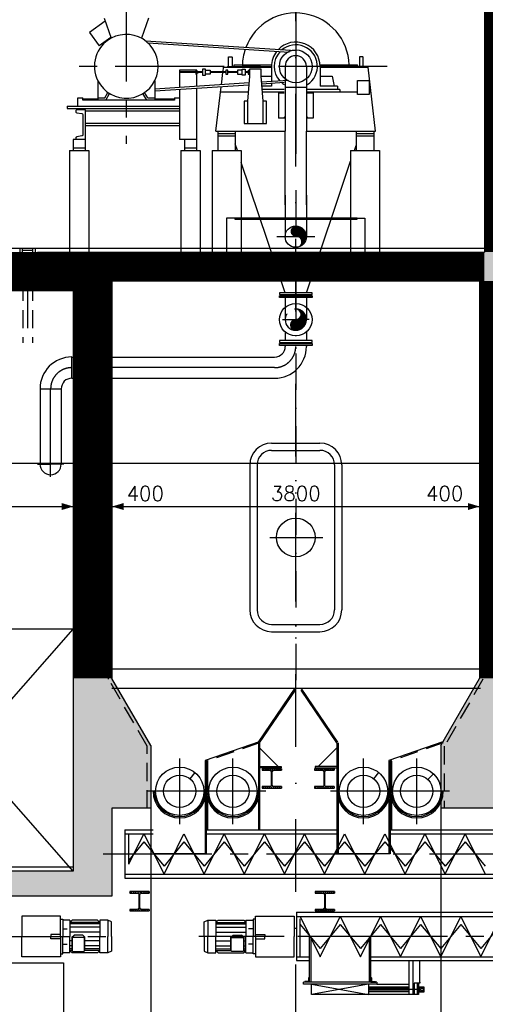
# Model space of a CAD drawing. Extents: x 0 to 118900, y 0 to 84100.
# Tile 17 of 40: x 20618 to 25431, y 29129 to 39308. Entities that reach past the tile are written whole.
import ezdxf
from ezdxf.enums import TextEntityAlignment as Align

# ---------------------------------------------------------------- set-up
doc = ezdxf.new("R2010")
doc.units = 0
doc.header["$LTSCALE"] = 60
doc.header["$MEASUREMENT"] = 0
for name, pattern in [('CENTER', [50, 31.25, -6.25, 6.25, -6.25]), ('CENTER2', [28.125, 18.75, -3.125, 3.125, -3.125]), ('DASHDOT', [25, 12.5, -6.25, 0, -6.25]), ('DASHDOT2', [12.5, 6.25, -3.125, 0, -3.125]), ('HIDDEN2', [4.6875, 3.125, -1.5625])]:
    doc.linetypes.add(name, pattern=pattern)
doc.layers.get('0').update_dxf_attribs({"linetype": 'CONTINUOUS'})
for name, color, linetype in [('BEKLEDINGBETON', 3, 'HIDDEN2'), ('BETON', 8, 'CONTINUOUS'), ('CONSTR50', 1, 'CONTINUOUS'), ('LAAG18', 3, 'CONTINUOUS'), ('LAAG25', 4, 'CONTINUOUS'), ('MAAT15', 3, 'CONTINUOUS'), ('ME-CL', 8, 'CENTER2'), ('ME1', 8, 'CONTINUOUS'), ('ME2', 8, 'CONTINUOUS'), ('RIOLERING', 7, 'CONTINUOUS'), ('STRAMIEN', 3, 'DASHDOT')]:
    doc.layers.add(name, color=color, linetype=linetype)
doc.styles.get("Standard").update_dxf_attribs({"font": 'simplex'})

# ---------------------------------------------------------------- blocks, each defined once
blk = doc.blocks.new('ZUDIMTUS')
at = {"color": 3}
blk.add_solid([(0, 0), (-800, -240), (-800, 240)], dxfattribs=at)
blk = doc.blocks.new('ST106')
for p, q in [((0, 50), (0, 0)), ((0, 50), (2, 50)), ((0, 0), (50, 0)), ((6, 46), (6, 13)), ((13, 6), (46, 6)), ((50, 0), (50, 2))]:
    blk.add_line(p, q)
at = {"color": 0}
for p, q in [((0, 44), (5, 49)), ((0, 37), (6, 43)), ((0, 30), (6, 36)), ((0, 22), (6, 28)), ((0, 15), (6, 21)), ((0, 8), (6, 14)), ((0, 1), (7, 9)), ((6, 0), (12, 6)), ((13, 0), (19, 6)), ((20, 0), (26, 6)), ((27, 0), (33, 6)), ((34, 0), (40, 6)), ((41, 0), (47, 6)), ((48, 0), (50, 2))]:
    blk.add_line(p, q, dxfattribs=at)
for centre, radius, start, end in [((2, 46), 3.5, 0, 90), ((13, 13), 7, 180, 270), ((46, 2), 3.5, 0, 90)]:
    blk.add_arc(centre, radius, start, end)
blk = doc.blocks.new('ST80')
for p, q in [((-100, 200), (100, 200)), ((-100, 200), (-100, 185)), ((-23, 185), (-100, 185)), ((-5, 33), (-5, 167)), ((5, 167), (5, 33)), ((100, 185), (23, 185)), ((100, 200), (100, 185)), ((-100, 15), (-23, 15)), ((-100, 15), (-100, 0)), ((100, 0), (-100, 0)), ((23, 15), (100, 15)), ((100, 15), (100, 0))]:
    blk.add_line(p, q)
at = {"color": 0}
for p, q in [((-96, 185), (-81, 200)), ((-75, 185), (-60, 200)), ((-54, 185), (-39, 200)), ((-32, 185), (-17, 200)), ((-14, 182), (4, 200)), ((-5, 170), (25, 200)), ((-5, 149), (5, 159)), ((-5, 128), (5, 138)), ((-5, 106), (5, 116)), ((31, 185), (46, 200)), ((52, 185), (67, 200)), ((74, 185), (89, 200)), ((95, 185), (100, 190)), ((-100, 11), (-96, 15)), ((-90, 0), (-75, 15)), ((-69, 0), (-54, 15)), ((-48, 0), (-33, 15)), ((-27, 0), (5, 32)), ((-5, 85), (5, 95)), ((-5, 64), (5, 74)), ((-5, 43), (5, 53)), ((-5, 0), (13, 18)), ((16, 0), (31, 15)), ((37, 0), (52, 15)), ((58, 0), (73, 15)), ((80, 0), (95, 15))]:
    blk.add_line(p, q, dxfattribs=at)
for centre, start, end in [((-23, 167), 0, 90), ((23, 167), 90, 180), ((-23, 33), 270, 0), ((23, 33), 180, 270)]:
    blk.add_arc(centre, 18, start, end)
blk = doc.blocks.new('*X15')
at = {"color": 0}
for p, q in [((37047, 26653), (37187, 26792)), ((37049, 26648), (37190, 26788)), ((37052, 26643), (37192, 26784)), ((37055, 26639), (37195, 26779)), ((37058, 26636), (37197, 26774)), ((37105, 26838), (37105, 26838)), ((37111, 26836), (37111, 26837)), ((37116, 26835), (37117, 26836)), ((37121, 26833), (37123, 26835)), ((37126, 26830), (37129, 26833)), ((37130, 26827), (37134, 26832)), ((37134, 26824), (37139, 26830)), ((37138, 26821), (37144, 26828)), ((37141, 26817), (37149, 26825)), ((37144, 26813), (37154, 26823)), ((37146, 26808), (37158, 26820)), ((37147, 26760), (37184, 26796)), ((37149, 26804), (37162, 26817)), ((37150, 26798), (37166, 26814)), ((37151, 26771), (37181, 26800)), ((37152, 26793), (37170, 26811)), ((37152, 26786), (37174, 26807)), ((37152, 26779), (37177, 26804)), ((37043, 26670), (37102, 26729)), ((37043, 26677), (37095, 26728)), ((37044, 26664), (37110, 26730)), ((37044, 26685), (37086, 26727)), ((37045, 26658), (37121, 26734)), ((37047, 26695), (37076, 26724)), ((37062, 26632), (37199, 26769)), ((37066, 26629), (37201, 26764)), ((37070, 26626), (37203, 26759)), ((37075, 26624), (37204, 26753)), ((37080, 26622), (37206, 26748)), ((37085, 26620), (37207, 26741)), ((37091, 26619), (37207, 26735)), ((37098, 26619), (37207, 26728)), ((37106, 26619), (37207, 26721)), ((37113, 26620), (37206, 26713)), ((37122, 26622), (37205, 26704)), ((37132, 26624), (37202, 26694)), ((37144, 26629), (37197, 26683)), ((37160, 26638), (37188, 26666))]:
    blk.add_line(p, q, dxfattribs=at)

msp = doc.modelspace()

# ---------------------------------------------------------------- linework, layer by layer
at = {"layer": 'BEKLEDINGBETON'}
msp.add_lwpolyline([(21937, 31156), (21937, 31796), (21537, 32489), (21537, 36641), (25407, 36641), (25407, 32489), (25007, 31796), (25007, 31156)], dxfattribs=at)
at = {"layer": 'BETON'}
for points, const_width in [([(25572, 42336), (25572, 36906)], 300), ([(21172, 36706), (18972, 36706)], 400), ([(20802, 36756), (25422, 36756)], 300), ([(21372, 36606), (21372, 32498)], 400), ([(25572, 36606), (25572, 32498)], 400)]:
    msp.add_lwpolyline(points, dxfattribs=dict(at, const_width=const_width))
for points in [[(25722, 36906), (25422, 36906), (25772, 36606), (25372, 36606)], [(21172, 30506), (21572, 30246), (21172, 33006), (21572, 32498)], [(21572, 32498), (21572, 31156), (21972, 31806), (21972, 31156)], [(24972, 31806), (26197, 31831), (25372, 32498), (25772, 32498)], [(24972, 31156), (26172, 31156), (24972, 31806), (26197, 31831)], [(18972, 30506), (18572, 30246), (21172, 30506), (21572, 30246)]]:
    msp.add_solid(points, dxfattribs=at)
at = {"layer": 'CONSTR50'}
for p, q in [((25422, 42336), (25422, 36906)), ((20802, 36906), (25422, 36906)), ((25372, 36606), (21572, 36606)), ((21572, 36606), (21572, 32498)), ((25372, 36606), (25372, 32498)), ((21172, 36506), (18972, 36506)), ((21172, 36506), (21172, 30506)), ((21972, 31806), (21572, 32498)), ((24972, 31806), (25372, 32498)), ((21972, 31806), (21972, 31156)), ((24972, 31806), (24972, 31156)), ((21972, 31156), (21572, 31156)), ((21572, 31156), (21572, 30246)), ((26172, 31156), (24972, 31156)), ((21172, 30506), (18972, 30506)), ((21572, 30246), (18572, 30246))]:
    msp.add_line(p, q, dxfattribs=at)
at = {"layer": 'CONSTR50', "color": 8}
for p, q in [((24108, 37256), (22843, 37256)), ((22843, 37256), (22843, 37246)), ((22843, 37246), (24108, 37246)), ((24108, 37246), (24108, 37256)), ((22907, 36906), (24037, 36906))]:
    msp.add_line(p, q, dxfattribs=at)
for points in [[(22907, 37256), (22757, 37256), (22757, 36906)], [(24037, 37256), (24187, 37256), (24187, 36906)]]:
    msp.add_lwpolyline(points, dxfattribs=at)
at = {"layer": 'CONSTR50'}
msp.add_lwpolyline([(20802, 36906), (20802, 36819), (20597, 36819), (20597, 36906)], dxfattribs=at)
at = {"layer": 'LAAG18'}
for p, q in [((18972, 30506), (21172, 33006)), ((21172, 30506), (18972, 33006))]:
    msp.add_line(p, q, dxfattribs=at)
at = {"layer": 'LAAG25'}
for p, q in [((20222, 36946), (25422, 36946)), ((20752, 36921), (20647, 36921)), ((21172, 33006), (18972, 33006)), ((21972, 31156), (21972, 25156)), ((24972, 31156), (24972, 25156)), ((21172, 30546), (18972, 30546)), ((19072, 29556), (21072, 29556)), ((21072, 29556), (21072, 25156))]:
    msp.add_line(p, q, dxfattribs=at)
at = {"layer": 'MAAT15'}
for p, q in [((8922, 34725), (31222, 34725)), ((18972, 34275), (21172, 34275)), ((21172, 34275), (21172, 33900)), ((21172, 34275), (21572, 34275)), ((21572, 34275), (21572, 33900)), ((21572, 34275), (25372, 34275)), ((25372, 34275), (25372, 33900)), ((25372, 34275), (25772, 34275))]:
    msp.add_line(p, q, dxfattribs=at)
at = {"layer": 'ME-CL'}
for p, q in [((21720, 39796), (21720, 38024)), ((24418, 38826), (21233, 38826)), ((23277, 37066), (23668, 37066)), ((22272, 30991), (22272, 31670)), ((22822, 30991), (22822, 31670)), ((24172, 30991), (24172, 31670)), ((24722, 30991), (24722, 31670)), ((22612, 31331), (21932, 31331)), ((23162, 31331), (22482, 31331)), ((24512, 31331), (23832, 31331)), ((25062, 31331), (24382, 31331)), ((21480, 30683), (30504, 30683)), ((9885, 29830), (21658, 29830)), ((30103, 29830), (22470, 29830))]:
    msp.add_line(p, q, dxfattribs=at)
at = {"layer": 'ME1', "color": 3, "linetype": 'CENTER'}
for p, q in [((23472, 39796), (23472, 36113)), ((23335, 36207), (23472, 36207)), ((23609, 36207), (23472, 36207)), ((23253, 35711), (21157, 35711)), ((20937, 34581), (20937, 35492)), ((20801, 34714), (20937, 34714)), ((21074, 34714), (20937, 34714))]:
    msp.add_line(p, q, dxfattribs=at)
at = {"layer": 'ME1'}
for p, q in [((23363, 38826), (23363, 38156)), ((23582, 38826), (23582, 38156)), ((23582, 38606), (23363, 38606)), ((23363, 37395), (23363, 38156)), ((23582, 37395), (23582, 38156)), ((23363, 37495), (23363, 37066)), ((23582, 37495), (23582, 37066)), ((23302, 36486), (23302, 36466)), ((23642, 36486), (23302, 36486)), ((23302, 36466), (23642, 36466)), ((23302, 36455), (23642, 36455)), ((23302, 36435), (23302, 36455)), ((23602, 36461), (23342, 36461)), ((23602, 36461), (23342, 36461)), ((23642, 36466), (23642, 36486)), ((23642, 36455), (23642, 36435)), ((23642, 36435), (23302, 36435)), ((23363, 36435), (23363, 36207)), ((23582, 36435), (23582, 36207)), ((23363, 36079), (23363, 35992)), ((23582, 36079), (23582, 35992)), ((23642, 35992), (23302, 35992)), ((23302, 35992), (23302, 35972)), ((23302, 35972), (23642, 35972)), ((23302, 35941), (23302, 35961)), ((23302, 35961), (23642, 35961)), ((23642, 35941), (23302, 35941)), ((23602, 35966), (23342, 35966)), ((23602, 35966), (23342, 35966)), ((23363, 35941), (23363, 35930)), ((23582, 35941), (23582, 35930)), ((23642, 35972), (23642, 35992)), ((23642, 35961), (23642, 35941)), ((21157, 35601), (21157, 35820)), ((21157, 35820), (23253, 35820)), ((21157, 35601), (23253, 35601)), ((20828, 35492), (21047, 35492)), ((20828, 35492), (20828, 34714)), ((21047, 35492), (21047, 34714)), ((21706, 30933), (21706, 30433)), ((21706, 30933), (21997, 30933)), ((21706, 30891), (21997, 30891)), ((21746, 30579), (21746, 30891)), ((21746, 30579), (21901, 30891)), ((21901, 30891), (22110, 30474)), ((22110, 30474), (22316, 30891)), ((22316, 30891), (22525, 30474)), ((22525, 30474), (22731, 30891)), ((22547, 30933), (23897, 30933)), ((22547, 30891), (23897, 30891)), ((22731, 30891), (22940, 30474)), ((22940, 30474), (23147, 30891)), ((23147, 30891), (23355, 30474)), ((23355, 30474), (23562, 30891)), ((23562, 30891), (23770, 30474)), ((23770, 30474), (23977, 30891)), ((23977, 30891), (24185, 30474)), ((24185, 30474), (24392, 30891)), ((24392, 30891), (24601, 30474)), ((24447, 30933), (26197, 30933)), ((24447, 30891), (26197, 30891)), ((24601, 30474), (24807, 30891)), ((24807, 30891), (25016, 30474)), ((25016, 30474), (25222, 30891)), ((25222, 30891), (25431, 30474)), ((21901, 30808), (21746, 30620)), ((21901, 30808), (22110, 30557)), ((22316, 30808), (22110, 30557)), ((22316, 30808), (22525, 30557)), ((22731, 30808), (22525, 30557)), ((22731, 30808), (22940, 30557)), ((23147, 30808), (22940, 30557)), ((23147, 30808), (23355, 30557)), ((23562, 30808), (23355, 30557)), ((23562, 30808), (23770, 30557)), ((23977, 30808), (23770, 30557)), ((23977, 30808), (24185, 30557)), ((24392, 30808), (24185, 30557)), ((24392, 30808), (24601, 30557)), ((24807, 30808), (24601, 30557)), ((24807, 30808), (25016, 30557)), ((25222, 30808), (25016, 30557)), ((25222, 30808), (25431, 30557)), ((21706, 30474), (29386, 30474)), ((21706, 30433), (29386, 30433)), ((21039, 30040), (20639, 30040)), ((20639, 30040), (20639, 29830)), ((21039, 30010), (21039, 30040)), ((23054, 30010), (23054, 30040)), ((23054, 30040), (23454, 30040)), ((23454, 30040), (23454, 29830)), ((23478, 30080), (23478, 29580)), ((23478, 30080), (29386, 30080)), ((23478, 30038), (29386, 30038)), ((23517, 30038), (23725, 29621)), ((23725, 29621), (23932, 30038)), ((23932, 30038), (24140, 29621)), ((24140, 29621), (24347, 30038)), ((24347, 30038), (24555, 29621)), ((24555, 29621), (24762, 30038)), ((24762, 30038), (24970, 29621)), ((24970, 29621), (25177, 30038)), ((25177, 30038), (25386, 29621)), ((25386, 29621), (25592, 30038)), ((21136, 29998), (21136, 29830)), ((21159, 29998), (21136, 29975)), ((21445, 29975), (21136, 29975)), ((21445, 29959), (21136, 29959)), ((21423, 29998), (21159, 29998)), ((21423, 29998), (21445, 29975)), ((21445, 29998), (21445, 29830)), ((21530, 29998), (21530, 29830)), ((22563, 29998), (22563, 29830)), ((22669, 29998), (22647, 29975)), ((22647, 29998), (22647, 29830)), ((22647, 29975), (22956, 29975)), ((22647, 29959), (22956, 29959)), ((22669, 29998), (22934, 29998)), ((22934, 29998), (22956, 29975)), ((22956, 29998), (22956, 29830)), ((23516, 29621), (23516, 30012)), ((23517, 29955), (23725, 29704)), ((23932, 29955), (23725, 29704)), ((23932, 29955), (24140, 29704)), ((24347, 29955), (24140, 29704)), ((24347, 29955), (24555, 29704)), ((24762, 29955), (24555, 29704)), ((24762, 29955), (24970, 29704)), ((25177, 29955), (24970, 29704)), ((25177, 29955), (25386, 29704)), ((25592, 29955), (25386, 29704)), ((20639, 29619), (20639, 29830)), ((21063, 29910), (21110, 29910)), ((21445, 29925), (21136, 29925)), ((21445, 29876), (21136, 29876)), ((21136, 29662), (21136, 29830)), ((21158, 29822), (21180, 29845)), ((21269, 29845), (21180, 29845)), ((21292, 29822), (21269, 29845)), ((21445, 29662), (21445, 29830)), ((21530, 29662), (21530, 29830)), ((22563, 29662), (22563, 29830)), ((22647, 29925), (22956, 29925)), ((22647, 29876), (22956, 29876)), ((22647, 29662), (22647, 29830)), ((22801, 29822), (22823, 29845)), ((22823, 29845), (22912, 29845)), ((22935, 29822), (22912, 29845)), ((22956, 29662), (22956, 29830)), ((23030, 29910), (22983, 29910)), ((23454, 29619), (23454, 29830)), ((23610, 29830), (23610, 29527)), ((24249, 29830), (23610, 29830)), ((23626, 29830), (23626, 29527)), ((24233, 29527), (24233, 29830)), ((24249, 29527), (24249, 29830)), ((21063, 29749), (21110, 29749)), ((21158, 29784), (21136, 29784)), ((21158, 29734), (21136, 29734)), ((21158, 29822), (21158, 29685)), ((21162, 29820), (21162, 29681)), ((21288, 29820), (21162, 29820)), ((21288, 29681), (21288, 29820)), ((21292, 29685), (21292, 29822)), ((21445, 29784), (21292, 29784)), ((21445, 29734), (21292, 29734)), ((22647, 29784), (22801, 29784)), ((22647, 29734), (22801, 29734)), ((22801, 29685), (22801, 29822)), ((22805, 29820), (22931, 29820)), ((22805, 29681), (22805, 29820)), ((22931, 29820), (22931, 29681)), ((22935, 29822), (22935, 29685)), ((22935, 29784), (22956, 29784)), ((22935, 29734), (22956, 29734)), ((23030, 29749), (22983, 29749)), ((21039, 29650), (21039, 29619)), ((21158, 29701), (21136, 29701)), ((21159, 29684), (21136, 29684)), ((21159, 29662), (21136, 29684)), ((21158, 29685), (21168, 29675)), ((21423, 29662), (21159, 29662)), ((21168, 29675), (21281, 29675)), ((21292, 29685), (21281, 29675)), ((21445, 29684), (21291, 29684)), ((21445, 29701), (21292, 29701)), ((21423, 29662), (21445, 29684)), ((22647, 29701), (22801, 29701)), ((22669, 29662), (22647, 29684)), ((22647, 29684), (22802, 29684)), ((22669, 29662), (22934, 29662)), ((22801, 29685), (22811, 29675)), ((22924, 29675), (22811, 29675)), ((22935, 29685), (22924, 29675)), ((22934, 29662), (22956, 29684)), ((22934, 29684), (22956, 29684)), ((22935, 29701), (22956, 29701)), ((23054, 29650), (23054, 29619)), ((21039, 29619), (20639, 29619)), ((23054, 29619), (23454, 29619)), ((23478, 29621), (23605, 29621)), ((23478, 29580), (23605, 29580)), ((23610, 29527), (23610, 29356)), ((23626, 29527), (23626, 29356)), ((24233, 29356), (24233, 29527)), ((24244, 29621), (26234, 29621)), ((24244, 29580), (26234, 29580)), ((24249, 29356), (24249, 29527)), ((24645, 29527), (24645, 29580)), ((24645, 29356), (24645, 29527)), ((24685, 29527), (24685, 29580)), ((24685, 29356), (24685, 29527)), ((24755, 29527), (24755, 29580)), ((24755, 29356), (24755, 29527)), ((24310, 29356), (23550, 29356)), ((23550, 29336), (23550, 29356)), ((24310, 29336), (23550, 29336)), ((24225, 29336), (23635, 29231)), ((23635, 29336), (24225, 29231)), ((23635, 29231), (23635, 29336)), ((24225, 29336), (24225, 29231)), ((24310, 29356), (24310, 29336)), ((24310, 29336), (24645, 29336)), ((24645, 29231), (24645, 29356)), ((24685, 29231), (24685, 29356)), ((24695, 29346), (24695, 29231)), ((24755, 29346), (24695, 29346)), ((24730, 29231), (24730, 29346)), ((24740, 29346), (24740, 29231)), ((24755, 29356), (24755, 29346)), ((24225, 29231), (23635, 29231)), ((24645, 29306), (24225, 29306)), ((24645, 29296), (24225, 29296)), ((24755, 29281), (24225, 29281)), ((24645, 29266), (24225, 29266)), ((24645, 29256), (24225, 29256)), ((24740, 29231), (24225, 29231)), ((24800, 29306), (24740, 29306)), ((24740, 29256), (24800, 29256)), ((24800, 29281), (24755, 29306)), ((24800, 29306), (24755, 29281)), ((24755, 29256), (24755, 29306)), ((24755, 29256), (24800, 29281)), ((24755, 29281), (24800, 29256)), ((24800, 29256), (24800, 29306))]:
    msp.add_line(p, q, dxfattribs=at)
at = {"layer": 'ME1', "const_width": 54.8}
msp.add_lwpolyline([(23445, 37120, 1), (23500, 37120, 1)], format="xyb", close=True, dxfattribs=at)
at = {"layer": 'ME1'}
for points in [[(21039, 29830), (21039, 30010), (21063, 30010), (21063, 29830)], [(21136, 29998), (21063, 29998)], [(21567, 29830), (21567, 29982), (21530, 29998), (21445, 29998)], [(22526, 29830), (22526, 29982), (22563, 29998), (22647, 29998)], [(22956, 29998), (23030, 29998)], [(23054, 29830), (23054, 30010), (23030, 30010), (23030, 29830)], [(21039, 29852), (20941, 29852), (20941, 29830)], [(21039, 29807), (20941, 29807), (20941, 29830)], [(21039, 29830), (21039, 29650), (21063, 29650), (21063, 29830)], [(21567, 29830), (21567, 29677), (21530, 29662), (21445, 29662)], [(22526, 29830), (22526, 29677), (22563, 29662), (22647, 29662)], [(23054, 29830), (23054, 29650), (23030, 29650), (23030, 29830)], [(23054, 29852), (23151, 29852), (23151, 29830)], [(23054, 29807), (23151, 29807), (23151, 29830)], [(21136, 29662), (21063, 29662)], [(22956, 29662), (23030, 29662)]]:
    msp.add_lwpolyline(points, dxfattribs=at)
for centre, radius in [((23472, 38826), 170), ((23472, 37066), 110), ((23472, 36207), 168), ((22272, 31331), 250), ((22822, 31331), 250), ((24172, 31331), 250), ((24722, 31331), 250), ((22272, 31331), 167), ((22822, 31331), 167), ((24172, 31331), 167), ((24722, 31331), 167)]:
    msp.add_circle(centre, radius, dxfattribs=at)
for centre, radius, start, end in [((23472, 38826), 110, 0, 180), ((23472, 36261), 54.8, 270, 90), ((23472, 36207), 110, 180, 0), ((23472, 36152), 54.8, 90, 270), ((23253, 35930), 329, 270, 0), ((23253, 35930), 110, 270, 0), ((21157, 35492), 329, 90, 180), ((21157, 35492), 110, 90, 180), ((20937, 34714), 110, 180, 360)]:
    msp.add_arc(centre, radius, start, end, dxfattribs=at)
at = {"layer": 'ME1', "linetype": 'HIDDEN2'}
msp.add_arc((23472, 36207), 110, 0, 180, dxfattribs=at)
at = {"layer": 'ME1', "color": 3, "linetype": 'CENTER'}
for centre, start, end in [((23253, 35930), 270, 0), ((21157, 35492), 90, 180)]:
    msp.add_arc(centre, 219, start, end, dxfattribs=at)
at = {"layer": 'ME1'}
for p in [(23472, 36461), (23472, 36461), (23472, 35966), (23472, 35966)]:
    msp.add_point(p, dxfattribs=at)
for points in [[(23479, 37175), (23476, 37175), (23479, 37175), (23476, 37175)], [(23482, 37174), (23479, 37175), (23482, 37175), (23479, 37175)], [(23486, 37173), (23482, 37174), (23486, 37174), (23482, 37175)], [(23489, 37172), (23486, 37173), (23489, 37174), (23486, 37174)], [(23492, 37171), (23489, 37172), (23493, 37173), (23489, 37174)], [(23495, 37170), (23492, 37171), (23496, 37172), (23493, 37173)], [(23499, 37168), (23495, 37170), (23499, 37172), (23496, 37172)], [(23501, 37167), (23499, 37168), (23503, 37171), (23499, 37172)], [(23504, 37165), (23501, 37167), (23506, 37170), (23503, 37171)], [(23507, 37163), (23504, 37165), (23509, 37169), (23506, 37170)], [(23510, 37160), (23507, 37163), (23512, 37167), (23509, 37169)], [(23512, 37158), (23510, 37160), (23516, 37166), (23512, 37167)], [(23514, 37155), (23512, 37158), (23519, 37165), (23516, 37166)], [(23516, 37153), (23514, 37155), (23522, 37163), (23519, 37165)], [(23518, 37150), (23516, 37153), (23525, 37162), (23522, 37163)], [(23520, 37147), (23518, 37150), (23528, 37160), (23525, 37162)], [(23522, 37144), (23520, 37147), (23531, 37158), (23528, 37160)], [(23523, 37141), (23522, 37144), (23534, 37156), (23531, 37158)], [(23472, 37066), (23476, 37066), (23582, 37066), (23582, 37069)], [(23472, 37066), (23472, 37066), (23527, 37066), (23582, 37066)], [(23472, 37066), (23476, 37066), (23582, 37066), (23582, 37062)], [(23472, 37066), (23472, 37066), (23527, 37066), (23582, 37066)], [(23476, 37066), (23479, 37066), (23582, 37069), (23581, 37073)], [(23476, 37066), (23479, 37065), (23582, 37062), (23581, 37059)], [(23479, 37066), (23482, 37067), (23581, 37073), (23581, 37076)], [(23479, 37065), (23482, 37065), (23581, 37059), (23581, 37055)], [(23482, 37067), (23486, 37067), (23581, 37076), (23581, 37079)], [(23482, 37065), (23486, 37064), (23581, 37055), (23581, 37052)], [(23486, 37067), (23489, 37068), (23581, 37079), (23580, 37083)], [(23486, 37064), (23489, 37063), (23581, 37052), (23580, 37049)], [(23489, 37068), (23492, 37069), (23580, 37083), (23580, 37086)], [(23489, 37063), (23492, 37062), (23580, 37049), (23580, 37045)], [(23492, 37069), (23495, 37071), (23580, 37086), (23579, 37090)], [(23492, 37062), (23495, 37060), (23580, 37045), (23579, 37042)], [(23495, 37071), (23499, 37072), (23579, 37090), (23578, 37093)], [(23495, 37060), (23499, 37059), (23579, 37042), (23578, 37038)], [(23499, 37072), (23501, 37074), (23578, 37093), (23577, 37096)], [(23499, 37059), (23501, 37057), (23578, 37038), (23577, 37035)], [(23501, 37074), (23504, 37076), (23577, 37096), (23576, 37099)], [(23501, 37057), (23504, 37055), (23577, 37035), (23576, 37032)], [(23504, 37076), (23507, 37078), (23576, 37099), (23575, 37103)], [(23504, 37055), (23507, 37053), (23576, 37032), (23575, 37029)], [(23507, 37078), (23510, 37080), (23575, 37103), (23574, 37106)], [(23510, 37080), (23512, 37083), (23574, 37106), (23573, 37109)], [(23512, 37083), (23514, 37085), (23573, 37109), (23571, 37112)], [(23514, 37085), (23516, 37088), (23571, 37112), (23570, 37115)], [(23516, 37088), (23518, 37091), (23570, 37115), (23568, 37118)], [(23518, 37091), (23520, 37094), (23568, 37118), (23566, 37121)], [(23520, 37094), (23522, 37097), (23566, 37121), (23565, 37124)], [(23522, 37097), (23523, 37100), (23565, 37124), (23563, 37127)], [(23524, 37137), (23523, 37141), (23536, 37154), (23534, 37156)], [(23523, 37100), (23524, 37103), (23563, 37127), (23561, 37130)], [(23525, 37134), (23524, 37137), (23539, 37152), (23536, 37154)], [(23524, 37103), (23525, 37107), (23561, 37130), (23559, 37133)], [(23526, 37131), (23525, 37134), (23542, 37150), (23539, 37152)], [(23525, 37107), (23526, 37110), (23559, 37133), (23557, 37135)], [(23526, 37127), (23526, 37131), (23545, 37148), (23542, 37150)], [(23527, 37124), (23526, 37127), (23547, 37145), (23545, 37148)], [(23526, 37114), (23527, 37117), (23554, 37138), (23552, 37141)], [(23526, 37110), (23526, 37114), (23557, 37135), (23554, 37138)], [(23527, 37120), (23527, 37124), (23550, 37143), (23547, 37145)], [(23527, 37117), (23527, 37120), (23552, 37141), (23550, 37143)], [(23479, 36957), (23476, 36956), (23479, 36956), (23476, 36956)], [(23482, 36957), (23479, 36957), (23482, 36957), (23479, 36956)], [(23486, 36958), (23482, 36957), (23486, 36957), (23482, 36957)], [(23489, 36959), (23486, 36958), (23489, 36957), (23486, 36957)], [(23492, 36960), (23489, 36959), (23493, 36958), (23489, 36957)], [(23495, 36961), (23492, 36960), (23496, 36959), (23493, 36958)], [(23499, 36963), (23495, 36961), (23499, 36960), (23496, 36959)], [(23501, 36965), (23499, 36963), (23503, 36960), (23499, 36960)], [(23504, 36967), (23501, 36965), (23506, 36961), (23503, 36960)], [(23507, 36969), (23504, 36967), (23509, 36963), (23506, 36961)], [(23507, 37053), (23510, 37051), (23575, 37029), (23574, 37025)], [(23510, 36971), (23507, 36969), (23512, 36964), (23509, 36963)], [(23510, 37051), (23512, 37048), (23574, 37025), (23573, 37022)], [(23512, 36973), (23510, 36971), (23516, 36965), (23512, 36964)], [(23512, 37048), (23514, 37046), (23573, 37022), (23571, 37019)], [(23514, 36976), (23512, 36973), (23519, 36967), (23516, 36965)], [(23514, 37046), (23516, 37043), (23571, 37019), (23570, 37016)], [(23516, 36979), (23514, 36976), (23522, 36968), (23519, 36967)], [(23516, 37043), (23518, 37040), (23570, 37016), (23568, 37013)], [(23518, 36982), (23516, 36979), (23525, 36970), (23522, 36968)], [(23518, 37040), (23520, 37037), (23568, 37013), (23566, 37010)], [(23520, 36985), (23518, 36982), (23528, 36971), (23525, 36970)], [(23520, 37037), (23522, 37034), (23566, 37010), (23565, 37007)], [(23522, 36988), (23520, 36985), (23531, 36973), (23528, 36971)], [(23522, 37034), (23523, 37031), (23565, 37007), (23563, 37004)], [(23523, 36991), (23522, 36988), (23534, 36975), (23531, 36973)], [(23523, 37031), (23524, 37028), (23563, 37004), (23561, 37001)], [(23524, 36994), (23523, 36991), (23536, 36977), (23534, 36975)], [(23524, 37028), (23525, 37024), (23561, 37001), (23559, 36999)], [(23525, 36997), (23524, 36994), (23539, 36979), (23536, 36977)], [(23525, 37024), (23526, 37021), (23559, 36999), (23557, 36996)], [(23526, 37001), (23525, 36997), (23542, 36981), (23539, 36979)], [(23526, 37021), (23526, 37018), (23557, 36996), (23554, 36993)], [(23526, 37018), (23527, 37014), (23554, 36993), (23552, 36991)], [(23527, 37007), (23526, 37004), (23547, 36986), (23545, 36983)], [(23526, 37004), (23526, 37001), (23545, 36983), (23542, 36981)], [(23527, 37014), (23527, 37011), (23552, 36991), (23550, 36988)], [(23527, 37011), (23527, 37007), (23550, 36988), (23547, 36986)]]:
    msp.add_solid(points, dxfattribs=at)
at = {"layer": 'ME2'}
for p, q in [((23292, 38551), (23292, 38291)), ((23652, 38551), (23652, 38291)), ((22870, 37956), (22847, 38025)), ((24079, 37956), (24097, 38008)), ((24037, 37956), (24337, 37956)), ((24337, 37956), (24337, 36906)), ((23363, 36486), (22907, 37831)), ((23582, 36486), (24037, 37845)), ((23222, 34931), (23722, 34931)), ((23222, 34856), (23722, 34856)), ((22997, 34706), (22997, 33206)), ((23072, 34706), (23072, 33206)), ((23872, 34706), (23872, 33206)), ((23947, 34706), (23947, 33206)), ((23472, 33688), (23472, 34211)), ((23202, 33956), (23750, 33956)), ((23222, 33056), (23722, 33056)), ((23222, 32981), (23722, 32981)), ((21571, 32596), (25371, 32596)), ((21571, 32396), (25381, 32396)), ((23087, 31838), (23466, 32396)), ((23097, 31831), (23468, 32376)), ((23897, 31831), (23526, 32376)), ((23907, 31838), (23528, 32396)), ((23085, 31831), (23085, 31331)), ((23097, 31831), (23097, 31331)), ((23290, 31586), (23097, 31779)), ((23704, 31586), (23897, 31779)), ((23897, 31831), (23897, 30683)), ((23910, 31831), (23910, 30683)), ((22535, 31650), (22535, 31331)), ((22547, 31641), (22547, 30683)), ((22560, 31641), (22560, 31331)), ((23097, 31586), (23322, 31586)), ((23322, 31575), (23097, 31575)), ((23322, 31586), (23322, 31575)), ((23672, 31586), (23672, 31575)), ((23897, 31586), (23672, 31586)), ((23672, 31575), (23897, 31575)), ((24435, 31650), (24435, 31331)), ((24447, 31641), (24447, 30683)), ((24460, 31641), (24460, 31331)), ((22428, 31526), (22376, 31461)), ((24328, 31526), (24276, 31461)), ((24894, 31512), (24837, 31452)), ((23097, 31331), (23097, 30933)), ((22535, 31249), (22535, 30683)), ((22560, 31249), (22560, 30933)), ((23085, 31249), (23085, 30933)), ((24435, 31249), (24435, 30683)), ((24460, 31249), (24460, 30933)), ((22547, 30683), (21997, 30683)), ((24447, 30683), (23897, 30683)), ((24132, 29830), (23493, 29830))]:
    msp.add_line(p, q, dxfattribs=at)
at = {"layer": 'ME2', "color": 10}
for p, q in [((23093, 31842), (22535, 31650)), ((24993, 31842), (24435, 31650))]:
    msp.add_line(p, q, dxfattribs=at)
at = {"layer": 'ME2', "color": 10, "linetype": 'HIDDEN2'}
for p, q in [((23097, 31831), (22547, 31641)), ((24997, 31831), (24447, 31641))]:
    msp.add_line(p, q, dxfattribs=at)
at = {"layer": 'ME2'}
for points in [[(21492, 39324), (21564, 39116)], [(21948, 39324), (21876, 39116)], [(21502, 39293), (21339, 39176)], [(21339, 39176), (21439, 39037)], [(21561, 39125), (21439, 39037)], [(23472, 38986), (21919, 39088)], [(23403, 38970), (21945, 39067)], [(22448, 38618), (22448, 38786), (22269, 38786), (22269, 38606)], [(22438, 38786), (22438, 38746), (22448, 38746)], [(22538, 38786), (22588, 38786), (22588, 38746), (22538, 38746)], [(22720, 38771), (22725, 38816)], [(22725, 38816), (23222, 38816)], [(22765, 38826), (22765, 38816)], [(22765, 38826), (23222, 38826)], [(22835, 38826), (22835, 38841)], [(22835, 38841), (23222, 38841)], [(22918, 38786), (22868, 38786), (22868, 38746), (22918, 38746)], [(23134, 38236), (23134, 38466), (23114, 38726), (23114, 38796), (22994, 38796), (22994, 38726), (22974, 38466), (22974, 38236)], [(22978, 38786), (22978, 38746), (22994, 38746)], [(22978, 38786), (22994, 38786)], [(23222, 38826), (23222, 38669)], [(23722, 38841), (24109, 38841)], [(23723, 38826), (24179, 38826)], [(23723, 38826), (23723, 38621)], [(23723, 38816), (24219, 38816)], [(24109, 38826), (24109, 38841)], [(24179, 38826), (24179, 38816)], [(24297, 38156), (24219, 38816)], [(22438, 38771), (22269, 38771)], [(22438, 38761), (22269, 38761)], [(22448, 38776), (22458, 38776), (22458, 38756), (22448, 38756)], [(22508, 38771), (22458, 38771)], [(22508, 38761), (22458, 38761)], [(22748, 38771), (22588, 38771)], [(22748, 38761), (22588, 38761)], [(22704, 38635), (22719, 38761)], [(22868, 38771), (22768, 38771)], [(22868, 38761), (22768, 38761)], [(22978, 38771), (22948, 38771)], [(22978, 38761), (22948, 38761)], [(23114, 38726), (23222, 38726)], [(23723, 38726), (23849, 38726), (23867, 38621)], [(21426, 38676), (21426, 38476)], [(22014, 38676), (22014, 38476)], [(22989, 38654), (22014, 38589)], [(22987, 38633), (22014, 38569)], [(22269, 38586), (22269, 38070)], [(22448, 38070), (22448, 38598)], [(22647, 38156), (22702, 38615)], [(23397, 38681), (23119, 38662)], [(23352, 38658), (23121, 38642)], [(23222, 38621), (23123, 38621)], [(23352, 38585), (23125, 38585)], [(23222, 38649), (23222, 38621)], [(23927, 38585), (23592, 38585)], [(23903, 38621), (23723, 38621)], [(23903, 38621), (23903, 38585)], [(23927, 38585), (23927, 38561)], [(21219, 38500), (21269, 38500)], [(21219, 38414), (21219, 38500)], [(21269, 38476), (21269, 38500)], [(21269, 38490), (21426, 38490)], [(21426, 38500), (21498, 38500)], [(21498, 38500), (21530, 38556)], [(21507, 38476), (21547, 38546)], [(21932, 38476), (21892, 38546)], [(21941, 38500), (21909, 38556)], [(21941, 38500), (22014, 38500)], [(22014, 38490), (22219, 38490)], [(22219, 38500), (22269, 38500)], [(22219, 38500), (22219, 38476)], [(22695, 38561), (22982, 38561)], [(23127, 38561), (23352, 38561)], [(23592, 38561), (24109, 38561)], [(24229, 38561), (24249, 38561)], [(21108, 38414), (21108, 38390)], [(21108, 38414), (22269, 38414)], [(21108, 38390), (22269, 38390)], [(21269, 38480), (21426, 38480)], [(22219, 38476), (21269, 38476)], [(22014, 38480), (22219, 38480)], [(22974, 38466), (22939, 38466), (22939, 38236), (23169, 38236), (23169, 38466)], [(23169, 38466), (23134, 38466)], [(21298, 38366), (22269, 38366)], [(23363, 38291), (23292, 38291)], [(23652, 38291), (23582, 38291)], [(21298, 38240), (22269, 38240)], [(21298, 38216), (22269, 38216)], [(22647, 38156), (23363, 38156)], [(22667, 38156), (22667, 37956)], [(22667, 38132), (22847, 38132)], [(22667, 38108), (22847, 38108)], [(22847, 38156), (22847, 37956)], [(23582, 38156), (24297, 38156)], [(24097, 38156), (24097, 37956)], [(24097, 38132), (24277, 38132)], [(24097, 38108), (24277, 38108)], [(24277, 38156), (24277, 37956)], [(21298, 38070), (21171, 38070)], [(21171, 38070), (21171, 37956)], [(21298, 37980), (21171, 37980)], [(21298, 37956), (21298, 38070)], [(22321, 38070), (22269, 38070)], [(22448, 38070), (22321, 38070)], [(22321, 38070), (22321, 37956)], [(22448, 37980), (22321, 37980)], [(22448, 37956), (22448, 38070)], [(21134, 37956), (21334, 37956)], [(21134, 37956), (21134, 37076)], [(21334, 37956), (21334, 37076)], [(22284, 37956), (22484, 37956)], [(22284, 37956), (22284, 37076)], [(22484, 37956), (22484, 37076)], [(22607, 37956), (22907, 37956)], [(22607, 37956), (22607, 37076)], [(22667, 37956), (22847, 37956)], [(22907, 37956), (22907, 37076)], [(24037, 37956), (24037, 36906)], [(24097, 37956), (24277, 37956)], [(21134, 37076), (21134, 36976)], [(21334, 37076), (21334, 36976)], [(22284, 37076), (22284, 36976)], [(22484, 37076), (22484, 36976)], [(22607, 37076), (22607, 36976)], [(22907, 37076), (22907, 36976)], [(21134, 36976), (21134, 36906)], [(21334, 36976), (21334, 36906)], [(22284, 36976), (22284, 36906)], [(22484, 36976), (22484, 36906)], [(22607, 36976), (22607, 36906)], [(22907, 36976), (22907, 36906)]]:
    msp.add_lwpolyline(points, dxfattribs=at)
for points in [[(22775, 38826), (22775, 38916, -0.414214), (22785, 38926), (22805, 38926, -0.414214), (22815, 38916), (22815, 38826)], [(24169, 38826), (24169, 38916, 0.414214), (24159, 38926), (24139, 38926, 0.414214), (24129, 38916), (24129, 38826)], [(23292, 38551), (23352, 38551, 0.414214)], [(23592, 38551), (23652, 38551, 0.414214)], [(21298, 38070), (21298, 38376), (21209, 38376, 0.414214), (21199, 38366), (21199, 38354, 0.373238), (21208, 38344), (21261, 38337, -0.373238), (21269, 38327), (21269, 38116, -0.414214), (21259, 38106), (21209, 38096, 0.414214), (21199, 38086), (21199, 38070)], [(23363, 38307, -0.030267), (23346, 38291, 2.873794)], [(23582, 38307, 0.030267), (23598, 38291, -2.873794)]]:
    msp.add_lwpolyline(points, format="xyb", dxfattribs=at)
for points in [[(22508, 38796), (22508, 38736), (22538, 38736), (22538, 38796)], [(22748, 38786), (22748, 38746), (22768, 38746), (22768, 38786)], [(22948, 38796), (22948, 38736), (22918, 38736), (22918, 38796)], [(24229, 38536), (24109, 38536), (24109, 38680), (24229, 38680)]]:
    msp.add_lwpolyline(points, close=True, dxfattribs=at)
msp.add_circle((23472, 33956), 200, dxfattribs=at)
for centre, radius, start, end in [((23472, 38826), 552, 1.5571, 159.4013), ((21720, 38826), 330, 118.2088, 207.0123), ((21720, 38826), 330, 207.0123, 118.2088), ((23472, 38826), 552, 161.5582, 178.4429), ((23472, 38826), 251, 0, 136.6385), ((23472, 38826), 223, 302.6136, 130.4005), ((23472, 38826), 251, 142.3457, 180), ((23472, 38826), 223, 137.3666, 222.6334), ((23472, 38826), 223, 229.5995, 237.3864), ((23222, 34706), 225, 90, 180), ((23722, 34706), 225, 0, 90), ((23222, 34706), 150, 90, 180), ((23722, 34706), 150, 0, 90), ((23222, 33206), 225, 180, 270), ((23222, 33206), 150, 180, 270), ((23722, 33206), 150, 270, 0), ((23722, 33206), 225, 270, 0), ((22272, 31331), 275, 180, 0), ((22272, 31331), 262, 180, 0), ((22822, 31331), 275, 180, 0), ((22822, 31331), 262, 180, 0), ((24172, 31331), 275, 180, 0), ((24172, 31331), 262, 180, 0), ((24722, 31331), 275, 180, 0), ((24722, 31331), 262, 180, 0)]:
    msp.add_arc(centre, radius, start, end, dxfattribs=at)
at = {"layer": 'RIOLERING', "color": 4, "linetype": 'HIDDEN2'}
for p, q in [((20650, 36869), (20650, 35968)), ((20750, 36869), (20750, 35968))]:
    msp.add_line(p, q, dxfattribs=at)
at = {"layer": 'RIOLERING', "color": 4, "linetype": 'DASHDOT'}
msp.add_line((20700, 36869), (20700, 35968), dxfattribs=at)
at = {"layer": 'RIOLERING'}
for points in [[(20777, 36946), (20777, 36844), (20622, 36844), (20622, 36946)], [(20752, 36946), (20752, 36869), (20647, 36869), (20647, 36946)]]:
    msp.add_lwpolyline(points, dxfattribs=at)
at = {"layer": 'STRAMIEN'}
msp.add_line((23472, 21291), (23472, 39861), dxfattribs=at)
at = {"layer": 'STRAMIEN', "linetype": 'DASHDOT2'}
msp.add_line((23472, 36606), (23472, 32456), dxfattribs=at)
at = {"layer": 'STRAMIEN', "color": 8, "linetype": 'DASHDOT2'}
msp.add_line((23472, 36606), (23472, 32456), dxfattribs=at)

# ---------------------------------------------------------------- block references
at = {"layer": 'MAAT15', "xscale": 0.15, "yscale": 0.15, "zscale": 0.15}
for p in [(21172, 34275), (21572, 34275), (25372, 34275)]:
    msp.add_blockref('ZUDIMTUS', p, dxfattribs=at)
at = {"layer": 'MAAT15', "xscale": 0.15, "yscale": 0.15, "zscale": 0.15, "rotation": 180}
for p in [(21172, 34275), (21572, 34275), (25372, 34275)]:
    msp.add_blockref('ZUDIMTUS', p, dxfattribs=at)
at = {"layer": 'ME1'}
for name, p in [('*X15', (-13626, 9478)), ('ST106', (24248, 29357))]:
    msp.add_blockref(name, p, dxfattribs=at)
at = {"layer": 'ME1', "xscale": -1}
msp.add_blockref('ST106', (23611, 29357), dxfattribs=at)
at = {"layer": 'ME2', "xscale": -1}
for p in [(23224, 31364), (23767, 31364), (21856, 30094), (23773, 30094)]:
    msp.add_blockref('ST80', p, dxfattribs=at)

# ---------------------------------------------------------------- texts
at = {"layer": 'MAAT15'}
for s, p in [('400', (21916, 34335)), ('3800', (23472, 34335)), ('400', (25011, 34335))]:
    msp.add_text(s, height=150, dxfattribs=at).set_placement(p, align=Align.CENTER)

doc.saveas('drawing.dxf')
